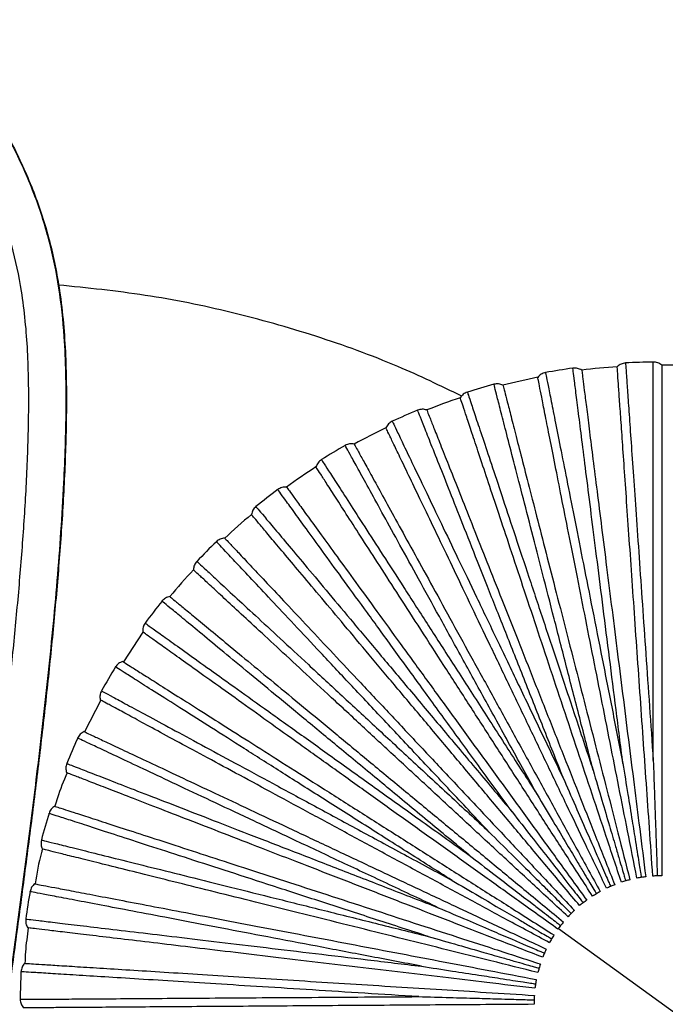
# Model space of a CAD drawing. Header units: millimetres. Extents: x -208 to 209, y -225 to 657.
# Tile 13 of 15: x 8 to 109, y 62 to 216. Entities that reach past the tile are written whole.
import ezdxf

# ---------------------------------------------------------------- set-up
doc = ezdxf.new("R2010")
doc.units = ezdxf.units.MM

msp = doc.modelspace()

# ---------------------------------------------------------------- linework, layer by layer
at = {"color": 7, "linetype": 'Continuous', "lineweight": 25}
for p, q in [((27.01, 120.1), (23.96, 115.42)), ((20.41, 109.42), (17.87, 104.46)), ((92.11, 73.66), (124.47, 50.15))]:
    msp.add_line(p, q, dxfattribs=at)
for radius, start, end in [(100.5, 90.7634, 93.237), (100.5, 97.9637, 100.4369), (100, 93.9993, 97.2004), (100, 86.7995, 90.0002), (100.5, 105.1639, 107.6367), (100, 101.1992, 104.4006), (100, 108.3993, 111.6007), (100.5, 112.3641, 114.8363), (100, 115.5994, 118.8008), (100.5, 119.5643, 122.0361), (100, 122.7996, 126.0007), (100.5, 126.7644, 129.2358), (100, 129.9998, 133.2005), (100.5, 133.9644, 136.4356), (100, 137.2, 140.4001), (100.5, 141.1643, 143.6356), (100.5, 148.364, 150.8357), (100.5, 155.5638, 158.0358), (100.5, 162.7634, 165.236), (100.5, 169.9632, 172.4363), (100.5, 177.163, 179.6365)]:
    msp.add_arc((108.29, 61.91), radius, start, end, dxfattribs=at)
for points, knots in [([(3.1, 33.86), (3.2, 36.66), (3.41, 42.36), (4.3, 50.92), (5.57, 60.95), (7.12, 72.33), (8.81, 84.96), (10.52, 98.49), (12.18, 112.91), (13.66, 128.13), (14.65, 142.17), (15.08, 154.92), (14.9, 165.12), (13.97, 174.02), (12.43, 181.56), (9.97, 189.14), (6.59, 196.6), (2.42, 203.87), (-2.16, 210.74), (-6.98, 217.32), (-11.97, 223.7), (-19.4, 232.81), (-29.47, 244.48), (-40.03, 256.95), (-48.43, 267.65), (-54.83, 276.43), (-60.79, 285.49), (-66.12, 294.84), (-70.6, 304.42), (-73.62, 313.15), (-75.38, 320.86), (-76.19, 327.45), (-76.26, 333.98), (-75.53, 340.37), (-74, 346.54), (-71.73, 352.43), (-68.79, 357.99), (-65.25, 363.2), (-60.31, 369.15), (-53.65, 375.53), (-45.32, 382.22), (-36.6, 388.58), (-27.58, 394.81), (-18.33, 401.11), (-8.35, 407.98), (2.28, 415.6), (13.39, 424.14), (24.17, 433.27), (34.4, 443.05), (43.86, 453.49), (52.38, 464.61), (58.81, 474.81), (63.54, 483.75), (66.97, 491.27), (70.04, 499.22), (72.79, 507.89), (75.15, 517.5), (76.98, 528.08), (78.13, 539.57), (78.49, 551.93), (77.97, 565.1), (76.5, 579.01), (74.03, 593.59), (70.56, 608.8), (66.07, 624.57), (60.6, 640.89), (56.28, 651.8), (54.07, 657.38)], [0, 0, 0, 0, 0.012261, 0.02499, 0.038044, 0.055491, 0.07329, 0.091439, 0.112495, 0.133952, 0.155323, 0.171262, 0.187208, 0.197899, 0.208617, 0.219297, 0.231129, 0.242779, 0.254261, 0.265595, 0.276854, 0.288114, 0.314674, 0.341238, 0.35635, 0.371476, 0.386603, 0.401639, 0.41636, 0.430731, 0.440115, 0.449336, 0.458403, 0.467331, 0.476144, 0.484882, 0.493614, 0.502359, 0.51112, 0.525893, 0.540773, 0.555721, 0.570969, 0.586551, 0.602449, 0.621592, 0.641167, 0.660947, 0.680573, 0.700232, 0.719719, 0.739021, 0.750514, 0.761932, 0.773492, 0.786112, 0.799887, 0.814812, 0.83088, 0.848083, 0.866417, 0.885876, 0.906458, 0.92816, 0.950984, 0.97493, 1, 1, 1, 1]), ([(54.11, 657.4), (56.02, 652.61), (59.83, 643.02), (64.88, 628.38), (69.34, 613.54), (73.06, 598.46), (75.95, 583.19), (77.69, 569.01), (78.44, 556.04), (78.4, 544.32), (77.58, 532.61), (75.91, 520.98), (73.33, 509.5), (69.83, 498.25), (65.39, 487.34), (60.05, 476.84), (53.87, 466.83), (46.95, 457.33), (39.38, 448.37), (30.37, 439), (19.83, 429.38), (7.75, 419.63), (-4.71, 410.46), (-17.38, 401.68), (-30.08, 393.07), (-40.5, 385.76), (-48.54, 379.62), (-54.31, 374.8), (-59.7, 369.66), (-64.55, 364.09), (-68.74, 358.06), (-71.83, 352.12), (-73.95, 346.44), (-75.29, 341.16), (-76.05, 335.77), (-76.25, 329.7), (-75.7, 323), (-74.25, 315.77), (-71.72, 307.49), (-67.83, 298.3), (-62.49, 288.38), (-56.42, 278.81), (-48.72, 268.01), (-39.28, 256.1), (-28.16, 243.04), (-18.47, 231.76), (-10.54, 222.01), (-4.3, 213.86), (1.58, 205.36), (6.42, 197.08), (10.05, 189.05), (12.52, 181.42), (14.23, 172.84), (15.02, 163.45), (15.07, 153.38), (14.72, 143.39), (14.08, 133.46), (13.26, 123.57), (12.28, 113.7), (11.17, 103.71), (9.95, 93.6), (8.63, 83.36), (7.27, 73.15), (5.89, 63.01), (4.67, 53.73), (3.76, 45.4), (3.29, 39.16), (3.2, 35.26), (3.17, 33.95)], [0, 0, 0, 0, 0.021536, 0.043091, 0.064669, 0.086273, 0.107909, 0.129582, 0.145865, 0.162171, 0.178501, 0.194852, 0.211223, 0.227606, 0.243993, 0.260377, 0.276746, 0.293095, 0.309417, 0.325708, 0.347375, 0.368982, 0.390523, 0.411989, 0.433366, 0.454608, 0.465153, 0.475622, 0.48598, 0.496246, 0.506441, 0.516572, 0.524143, 0.531703, 0.539271, 0.546861, 0.557031, 0.567272, 0.577584, 0.593163, 0.608855, 0.62463, 0.640473, 0.664226, 0.688096, 0.712117, 0.726333, 0.740608, 0.754983, 0.7695, 0.780611, 0.791775, 0.802914, 0.817089, 0.831082, 0.844979, 0.858826, 0.872651, 0.886455, 0.900248, 0.914654, 0.929051, 0.943435, 0.957791, 0.97209, 0.983259, 0.994374, 1, 1, 1, 1]), ([(48.6, 655.15), (50.25, 651.01), (53.43, 643.05), (57.57, 631.38), (61.06, 620.52), (63.92, 610.48), (66.22, 601.29), (68.02, 592.97), (69.46, 585.22), (70.56, 577.98), (71.41, 570.91), (72.01, 564.02), (72.38, 557.05), (72.48, 550), (72.27, 541.67), (71.52, 532.1), (69.91, 521.36), (67.49, 510.76), (64.25, 500.39), (60.17, 490.31), (55.3, 480.6), (49.68, 471.3), (42.67, 461.47), (34.11, 451.32), (23.91, 441.04), (13.06, 431.48), (1.71, 422.53), (-9.98, 414.04), (-20.88, 406.52), (-30.83, 399.74), (-39.77, 393.56), (-48.61, 387.15), (-56.23, 381.05), (-62.57, 375.22), (-67.63, 369.74), (-72.15, 363.76), (-75.99, 357.27), (-79.01, 350.33), (-81.07, 343.03), (-82.11, 335.52), (-82.17, 327.97), (-81.33, 320.5), (-79.71, 313.15), (-77.42, 305.94), (-74.3, 298.24), (-70.26, 290.1), (-65.28, 281.57), (-59.85, 273.32), (-54.22, 265.54), (-48.69, 258.38), (-43.41, 251.88), (-38.36, 245.84), (-33.22, 239.81), (-27.73, 233.42), (-21.8, 226.4), (-15.69, 218.91), (-9.63, 211.05), (-3.94, 202.92), (0.71, 195.12), (4.17, 187.68), (6.54, 180.7), (8.2, 172.83), (9.02, 164.11), (9.13, 154.64), (8.84, 145.19), (8.28, 135.77), (7.52, 126.35), (6.62, 116.9), (5.58, 107.29), (4.42, 97.5), (3.16, 87.49), (1.83, 77.38), (0.43, 67.12), (-0.85, 57.51), (-1.92, 48.64), (-2.62, 40.49), (-2.9, 31.99), (-2.95, 23.06), (-2.95, 17.03), (-2.95, 14)], [0, 0, 0, 0, 0.018132, 0.034945, 0.050443, 0.064625, 0.077494, 0.089052, 0.099303, 0.109613, 0.118917, 0.128308, 0.137794, 0.147374, 0.157048, 0.171732, 0.186494, 0.201248, 0.215998, 0.230752, 0.245505, 0.260249, 0.274992, 0.294653, 0.31431, 0.333949, 0.353575, 0.373194, 0.392815, 0.407545, 0.422297, 0.43711, 0.452027, 0.462067, 0.472189, 0.482361, 0.492583, 0.502848, 0.513132, 0.523406, 0.533645, 0.543829, 0.553993, 0.564252, 0.574619, 0.587841, 0.601253, 0.614865, 0.62808, 0.64037, 0.651747, 0.662215, 0.672459, 0.684059, 0.696543, 0.709896, 0.723472, 0.73698, 0.750365, 0.760411, 0.770395, 0.780339, 0.79316, 0.806039, 0.818903, 0.831697, 0.844529, 0.857421, 0.870367, 0.883958, 0.897626, 0.911515, 0.925646, 0.940022, 0.951543, 0.963357, 0.975444, 0.987658, 1, 1, 1, 1]), ([(76.96, 157.07), (73.65, 158.66), (66.21, 162.22), (54.13, 166.59), (40.9, 170.33), (27.41, 173.07), (18.3, 174), (13.75, 174.46)], [0, 0, 0, 0, 0.166864, 0.37523, 0.583596, 0.791962, 1, 1, 1, 1]), ([(102.61, 162.25), (102.62, 162.15), (102.64, 161.95), (102.75, 160.35), (102.92, 157.82), (103.17, 154.31), (103.48, 149.9), (103.84, 144.64), (104.27, 138.59), (104.74, 131.86), (105.25, 124.53), (105.79, 116.7), (106.37, 108.5), (106.76, 102.81), (106.96, 99.97)], [0, 0, 0, 0, 0.0834447, 0.1670064, 0.2507083, 0.3336692, 0.4168604, 0.5004543, 0.5833742, 0.6667087, 0.7501813, 0.8330888, 0.9165781, 1, 1, 1, 1]), ([(106.96, 99.97), (106.96, 102.81), (106.96, 108.48), (106.95, 116.7), (106.95, 124.55), (106.95, 131.9), (106.95, 138.65), (106.95, 144.71), (106.95, 149.99), (106.95, 154.43), (106.95, 157.93), (106.95, 160.51), (106.95, 161.97), (106.95, 162.57), (106.95, 162.4), (106.95, 162.4)], [0, 0, 0, 0, 0.0830931, 0.1661075, 0.249783, 0.3327881, 0.4158953, 0.4995418, 0.5824873, 0.6657176, 0.7492813, 0.8321946, 0.9155823, 0.9995321, 1, 1, 1, 1]), ([(90.08, 160.74), (90.1, 160.65), (90.14, 160.45), (90.45, 158.88), (90.95, 156.39), (91.63, 152.94), (92.49, 148.6), (93.51, 143.43), (94.69, 137.48), (96, 130.86), (97.42, 123.66), (98.95, 115.96), (100.54, 107.89), (101.65, 102.3), (102.2, 99.51)], [0, 0, 0, 0, 0.083445, 0.167006, 0.250708, 0.333669, 0.41686, 0.500454, 0.583374, 0.666709, 0.750181, 0.833089, 0.916578, 1, 1, 1, 1]), ([(102.2, 99.51), (101.84, 102.32), (101.13, 107.95), (100.1, 116.1), (99.11, 123.89), (98.19, 131.18), (97.34, 137.88), (96.58, 143.89), (95.92, 149.13), (95.36, 153.53), (94.92, 157.01), (94.6, 159.57), (94.42, 161.01), (94.34, 161.61), (94.36, 161.44), (94.36, 161.44)], [0, 0, 0, 0, 0.083093, 0.166108, 0.249783, 0.332788, 0.415895, 0.499542, 0.582487, 0.665718, 0.749281, 0.832195, 0.915582, 0.999532, 1, 1, 1, 1]), ([(95.75, 161.12), (95.76, 161.06), (95.78, 160.93), (95.92, 159.85), (96.14, 158.06), (96.47, 155.46), (96.9, 152.05), (97.43, 147.85), (98.05, 142.91), (98.76, 137.31), (99.54, 131.14), (100.38, 124.52), (101.25, 117.59), (102.15, 110.49), (103.05, 103.34), (103.95, 96.26), (104.86, 89.06), (105.46, 84.26), (105.78, 81.75)], [0, 0, 0, 0, 0.057348, 0.11674, 0.177979, 0.240818, 0.304959, 0.370066, 0.435766, 0.501669, 0.567374, 0.632489, 0.696643, 0.759498, 0.820757, 0.880172, 0.937544, 1, 1, 1, 1]), ([(106.89, 81.86), (106.72, 84.38), (106.38, 89.21), (105.87, 96.45), (105.38, 103.57), (104.87, 110.76), (104.37, 117.9), (103.89, 124.87), (103.42, 131.52), (102.99, 137.72), (102.59, 143.36), (102.25, 148.33), (101.95, 152.55), (101.71, 155.97), (101.53, 158.59), (101.4, 160.39), (101.33, 161.47), (101.32, 161.6), (101.31, 161.67)], [0, 0, 0, 0, 0.0624561, 0.1198284, 0.1792427, 0.2405016, 0.3033566, 0.3675111, 0.4326265, 0.4983314, 0.5642338, 0.6299342, 0.6950407, 0.7591822, 0.8220206, 0.8832598, 0.9426519, 1, 1, 1, 1]), ([(108.29, 161.91), (108.29, 161.84), (108.29, 161.71), (108.29, 160.63), (108.29, 158.82), (108.29, 156.2), (108.29, 152.77), (108.29, 148.54), (108.29, 143.56), (108.29, 137.91), (108.29, 131.69), (108.29, 125.02), (108.29, 118.04), (108.29, 110.88), (108.29, 103.67), (108.29, 96.53), (108.29, 89.28), (108.29, 84.43), (108.29, 81.91)], [0, 0, 0, 0, 0.057348, 0.11674, 0.177979, 0.240818, 0.304959, 0.370066, 0.435766, 0.501669, 0.567374, 0.632489, 0.696643, 0.759498, 0.820757, 0.880172, 0.937544, 1, 1, 1, 1]), ([(97.53, 98.45), (96.83, 101.19), (95.42, 106.69), (93.37, 114.65), (91.42, 122.25), (89.59, 129.37), (87.91, 135.91), (86.4, 141.78), (85.09, 146.89), (83.98, 151.19), (83.11, 154.58), (82.47, 157.08), (82.11, 158.49), (81.96, 159.08), (82, 158.91), (82, 158.91)], [0, 0, 0, 0, 0.083093, 0.166108, 0.249783, 0.332788, 0.415895, 0.499542, 0.582487, 0.665718, 0.749281, 0.832195, 0.915582, 0.999532, 1, 1, 1, 1]), ([(104.4, 81.53), (103.91, 84.01), (102.97, 88.76), (101.56, 95.87), (100.18, 102.87), (98.78, 109.94), (97.39, 116.97), (96.03, 123.82), (94.73, 130.36), (93.53, 136.46), (92.43, 142), (91.46, 146.89), (90.64, 151.04), (89.97, 154.4), (89.46, 156.98), (89.11, 158.75), (88.9, 159.81), (88.88, 159.94), (88.86, 160)], [0, 0, 0, 0, 0.0624561, 0.1198284, 0.1792427, 0.2405016, 0.3033566, 0.3675111, 0.4326265, 0.4983314, 0.5642338, 0.6299342, 0.6950407, 0.7591822, 0.8220206, 0.8832598, 0.9426519, 1, 1, 1, 1]), ([(77.84, 157.68), (77.87, 157.59), (77.93, 157.4), (78.44, 155.88), (79.24, 153.47), (80.35, 150.14), (81.75, 145.94), (83.41, 140.93), (85.32, 135.18), (87.45, 128.78), (89.77, 121.81), (92.25, 114.36), (94.84, 106.56), (96.64, 101.15), (97.53, 98.45)], [0, 0, 0, 0, 0.083445, 0.167006, 0.250708, 0.333669, 0.41686, 0.500454, 0.583374, 0.666709, 0.750181, 0.833089, 0.916578, 1, 1, 1, 1]), ([(83.42, 158.77), (83.44, 158.7), (83.47, 158.58), (83.74, 157.52), (84.19, 155.78), (84.84, 153.24), (85.69, 149.91), (86.74, 145.81), (87.98, 140.99), (89.39, 135.52), (90.93, 129.49), (92.59, 123.04), (94.33, 116.27), (96.11, 109.34), (97.9, 102.36), (99.68, 95.45), (101.48, 88.42), (102.69, 83.73), (103.31, 81.28)], [0, 0, 0, 0, 0.057348, 0.11674, 0.177979, 0.240818, 0.304959, 0.370066, 0.435766, 0.501669, 0.567374, 0.632489, 0.696643, 0.759498, 0.820757, 0.880172, 0.937544, 1, 1, 1, 1]), ([(101.98, 80.89), (101.18, 83.28), (99.65, 87.88), (97.36, 94.76), (95.11, 101.53), (92.83, 108.37), (90.57, 115.17), (88.37, 121.79), (86.26, 128.12), (84.3, 134.02), (82.52, 139.38), (80.94, 144.11), (79.61, 148.12), (78.53, 151.38), (77.7, 153.87), (77.13, 155.58), (76.78, 156.61), (76.74, 156.74), (76.72, 156.8)], [0, 0, 0, 0, 0.062456, 0.119828, 0.179243, 0.240502, 0.303357, 0.367511, 0.432626, 0.498331, 0.564234, 0.629934, 0.695041, 0.759182, 0.822021, 0.88326, 0.942652, 1, 1, 1, 1]), ([(93.04, 96.81), (91.99, 99.45), (89.9, 104.72), (86.88, 112.36), (83.99, 119.66), (81.28, 126.49), (78.79, 132.77), (76.56, 138.41), (74.62, 143.32), (72.98, 147.44), (71.69, 150.7), (70.74, 153.1), (70.21, 154.45), (69.99, 155.01), (70.05, 154.85), (70.05, 154.85)], [0, 0, 0, 0, 0.083093, 0.166108, 0.249783, 0.332788, 0.415895, 0.499542, 0.582487, 0.665718, 0.749281, 0.832195, 0.915582, 0.999532, 1, 1, 1, 1]), ([(71.48, 154.89), (71.5, 154.83), (71.55, 154.7), (71.95, 153.69), (72.61, 152.02), (73.58, 149.58), (74.84, 146.39), (76.4, 142.45), (78.23, 137.82), (80.31, 132.57), (82.6, 126.79), (85.06, 120.59), (87.63, 114.1), (90.26, 107.44), (92.92, 100.74), (95.54, 94.1), (98.21, 87.36), (100, 82.85), (100.93, 80.5)], [0, 0, 0, 0, 0.057348, 0.11674, 0.177979, 0.240818, 0.304959, 0.370066, 0.435766, 0.501669, 0.567374, 0.632489, 0.696643, 0.759498, 0.820757, 0.880172, 0.937544, 1, 1, 1, 1]), ([(66.08, 153.11), (66.12, 153.02), (66.2, 152.85), (66.9, 151.4), (67.99, 149.11), (69.51, 145.94), (71.42, 141.95), (73.7, 137.19), (76.32, 131.73), (79.24, 125.64), (82.41, 119.01), (85.8, 111.94), (89.35, 104.52), (91.81, 99.38), (93.04, 96.81)], [0, 0, 0, 0, 0.083445, 0.167006, 0.250708, 0.333669, 0.41686, 0.500454, 0.583374, 0.666709, 0.750181, 0.833089, 0.916578, 1, 1, 1, 1]), ([(99.65, 79.95), (98.55, 82.22), (96.46, 86.59), (93.33, 93.13), (90.24, 99.57), (87.13, 106.07), (84.04, 112.53), (81.02, 118.82), (78.14, 124.84), (75.45, 130.45), (73.01, 135.54), (70.86, 140.03), (69.03, 143.85), (67.55, 146.94), (66.41, 149.31), (65.63, 150.94), (65.16, 151.92), (65.11, 152.03), (65.08, 152.09)], [0, 0, 0, 0, 0.062456, 0.119828, 0.179243, 0.240502, 0.303357, 0.367511, 0.432626, 0.498331, 0.564234, 0.629934, 0.695041, 0.759182, 0.822021, 0.88326, 0.942652, 1, 1, 1, 1]), ([(88.79, 94.62), (87.42, 97.11), (84.68, 102.08), (80.72, 109.28), (76.94, 116.16), (73.4, 122.6), (70.14, 128.52), (67.22, 133.83), (64.68, 138.45), (62.54, 142.34), (60.85, 145.41), (59.61, 147.67), (58.91, 148.95), (58.62, 149.48), (58.7, 149.32), (58.7, 149.32)], [0, 0, 0, 0, 0.0830931, 0.1661075, 0.249783, 0.3327881, 0.4158953, 0.4995418, 0.5824873, 0.6657176, 0.7492813, 0.8321946, 0.9155823, 0.9995321, 1, 1, 1, 1]), ([(60.11, 149.54), (60.14, 149.48), (60.21, 149.37), (60.73, 148.42), (61.6, 146.83), (62.86, 144.54), (64.52, 141.53), (66.55, 137.82), (68.95, 133.46), (71.68, 128.51), (74.67, 123.06), (77.88, 117.21), (81.25, 111.09), (84.7, 104.82), (88.17, 98.5), (91.61, 92.25), (95.1, 85.89), (97.44, 81.65), (98.65, 79.43)], [0, 0, 0, 0, 0.0573481, 0.1167402, 0.1779794, 0.2408178, 0.3049593, 0.3700658, 0.4357662, 0.5016686, 0.5673735, 0.6324889, 0.6966434, 0.7594984, 0.8207573, 0.8801716, 0.9375439, 1, 1, 1, 1]), ([(54.98, 147.1), (55.03, 147.02), (55.14, 146.85), (56.01, 145.5), (57.38, 143.37), (59.29, 140.42), (61.68, 136.7), (64.54, 132.26), (67.82, 127.17), (71.48, 121.5), (75.46, 115.32), (79.71, 108.72), (84.16, 101.81), (87.24, 97.02), (88.79, 94.62)], [0, 0, 0, 0, 0.083445, 0.167006, 0.250708, 0.333669, 0.41686, 0.500454, 0.583374, 0.666709, 0.750181, 0.833089, 0.916578, 1, 1, 1, 1]), ([(97.45, 78.72), (96.09, 80.84), (93.46, 84.92), (89.53, 91.01), (85.67, 97.01), (81.76, 103.07), (77.88, 109.09), (74.1, 114.96), (70.49, 120.56), (67.12, 125.79), (64.06, 130.54), (61.36, 134.72), (59.07, 138.28), (57.21, 141.17), (55.79, 143.37), (54.81, 144.89), (54.22, 145.8), (54.15, 145.91), (54.12, 145.97)], [0, 0, 0, 0, 0.0624561, 0.1198284, 0.1792427, 0.2405016, 0.3033566, 0.3675111, 0.4326265, 0.4983314, 0.5642338, 0.6299342, 0.6950407, 0.7591822, 0.8220206, 0.8832598, 0.9426519, 1, 1, 1, 1]), ([(84.84, 91.92), (83.17, 94.22), (79.84, 98.8), (75, 105.45), (70.39, 111.8), (66.07, 117.75), (62.1, 123.21), (58.53, 128.11), (55.43, 132.39), (52.82, 135.97), (50.76, 138.81), (49.25, 140.89), (48.39, 142.07), (48.04, 142.56), (48.14, 142.42), (48.14, 142.42)], [0, 0, 0, 0, 0.083093, 0.166108, 0.249783, 0.332788, 0.415895, 0.499542, 0.582487, 0.665718, 0.749281, 0.832195, 0.915582, 0.999532, 1, 1, 1, 1]), ([(49.51, 142.81), (49.55, 142.76), (49.62, 142.65), (50.26, 141.77), (51.32, 140.31), (52.87, 138.19), (54.88, 135.41), (57.37, 131.99), (60.3, 127.96), (63.62, 123.39), (67.27, 118.36), (71.19, 112.97), (75.3, 107.32), (79.51, 101.52), (83.74, 95.69), (87.94, 89.92), (92.2, 84.05), (95.05, 80.13), (96.53, 78.09)], [0, 0, 0, 0, 0.057348, 0.11674, 0.177979, 0.240818, 0.304959, 0.370066, 0.435766, 0.501669, 0.567374, 0.632489, 0.696643, 0.759498, 0.820757, 0.880172, 0.937544, 1, 1, 1, 1]), ([(44.72, 139.75), (44.78, 139.67), (44.91, 139.52), (45.94, 138.29), (47.57, 136.35), (49.83, 133.66), (52.68, 130.27), (56.07, 126.22), (59.96, 121.58), (64.3, 116.41), (69.02, 110.78), (74.06, 104.77), (79.35, 98.47), (83.01, 94.1), (84.84, 91.92)], [0, 0, 0, 0, 0.083445, 0.167006, 0.250708, 0.333669, 0.41686, 0.500454, 0.583374, 0.666709, 0.750181, 0.833089, 0.916578, 1, 1, 1, 1]), ([(95.43, 77.23), (93.81, 79.16), (90.69, 82.88), (86.03, 88.43), (81.45, 93.9), (76.81, 99.42), (72.21, 104.91), (67.72, 110.25), (63.44, 115.36), (59.44, 120.13), (55.81, 124.46), (52.6, 128.27), (49.89, 131.51), (47.68, 134.14), (45.99, 136.15), (44.83, 137.53), (44.14, 138.36), (44.05, 138.46), (44.01, 138.51)], [0, 0, 0, 0, 0.062456, 0.119828, 0.179243, 0.240502, 0.303357, 0.367511, 0.432626, 0.498331, 0.564234, 0.629934, 0.695041, 0.759182, 0.822021, 0.88326, 0.942652, 1, 1, 1, 1]), ([(81.26, 88.75), (79.32, 90.81), (75.44, 94.95), (69.81, 100.94), (64.43, 106.66), (59.4, 112.01), (54.78, 116.94), (50.63, 121.35), (47.01, 125.2), (43.98, 128.44), (41.58, 130.99), (39.81, 132.87), (38.82, 133.93), (38.4, 134.37), (38.52, 134.25), (38.52, 134.24)], [0, 0, 0, 0, 0.083093, 0.166108, 0.249783, 0.332788, 0.415895, 0.499542, 0.582487, 0.665718, 0.749281, 0.832195, 0.915582, 0.999532, 1, 1, 1, 1]), ([(39.83, 134.81), (39.88, 134.76), (39.97, 134.66), (40.71, 133.87), (41.95, 132.56), (43.74, 130.64), (46.09, 128.14), (48.99, 125.06), (52.4, 121.43), (56.26, 117.31), (60.52, 112.78), (65.09, 107.91), (69.87, 102.82), (74.77, 97.6), (79.7, 92.35), (84.59, 87.15), (89.55, 81.86), (92.87, 78.33), (94.6, 76.49)], [0, 0, 0, 0, 0.0573481, 0.1167402, 0.1779794, 0.2408178, 0.3049593, 0.3700658, 0.4357662, 0.5016686, 0.5673735, 0.6324889, 0.6966434, 0.7594984, 0.8207573, 0.8801716, 0.9375439, 1, 1, 1, 1]), ([(35.47, 131.17), (35.54, 131.1), (35.68, 130.97), (36.86, 129.88), (38.72, 128.15), (41.3, 125.76), (44.55, 122.76), (48.42, 119.17), (52.86, 115.06), (57.81, 110.47), (63.2, 105.48), (68.96, 100.14), (74.99, 94.56), (79.17, 90.68), (81.26, 88.75)], [0, 0, 0, 0, 0.083445, 0.167006, 0.250708, 0.333669, 0.41686, 0.500454, 0.583374, 0.666709, 0.750181, 0.833089, 0.916578, 1, 1, 1, 1]), ([(93.61, 75.5), (91.76, 77.21), (88.2, 80.51), (82.88, 85.43), (77.65, 90.28), (72.36, 95.18), (67.1, 100.04), (61.98, 104.79), (57.09, 109.32), (52.53, 113.55), (48.38, 117.38), (44.73, 120.77), (41.62, 123.64), (39.1, 125.97), (37.18, 127.76), (35.86, 128.98), (35.06, 129.72), (34.96, 129.81), (34.92, 129.85)], [0, 0, 0, 0, 0.062456, 0.119828, 0.179243, 0.240502, 0.303357, 0.367511, 0.432626, 0.498331, 0.564234, 0.629934, 0.695041, 0.759182, 0.822021, 0.88326, 0.942652, 1, 1, 1, 1]), ([(78.11, 85.15), (75.93, 86.95), (71.55, 90.57), (65.22, 95.81), (59.17, 100.81), (53.51, 105.49), (48.3, 109.8), (43.63, 113.66), (39.56, 117.03), (36.15, 119.85), (33.45, 122.09), (31.46, 123.73), (30.34, 124.66), (29.87, 125.04), (30.01, 124.93), (30.01, 124.93)], [0, 0, 0, 0, 0.083093, 0.166108, 0.249783, 0.332788, 0.415895, 0.499542, 0.582487, 0.665718, 0.749281, 0.832195, 0.915582, 0.999532, 1, 1, 1, 1]), ([(31.24, 125.65), (31.29, 125.61), (31.39, 125.53), (32.22, 124.83), (33.62, 123.68), (35.64, 122.01), (38.28, 119.82), (41.54, 117.13), (45.38, 113.95), (49.73, 110.35), (54.52, 106.39), (59.66, 102.14), (65.04, 97.69), (70.56, 93.12), (76.11, 88.53), (81.61, 83.98), (87.2, 79.36), (90.93, 76.27), (92.88, 74.66)], [0, 0, 0, 0, 0.057348, 0.11674, 0.177979, 0.240818, 0.304959, 0.370066, 0.435766, 0.501669, 0.567374, 0.632489, 0.696643, 0.759498, 0.820757, 0.880172, 0.937544, 1, 1, 1, 1]), ([(27.36, 121.49), (27.44, 121.44), (27.6, 121.32), (28.91, 120.39), (30.97, 118.91), (33.83, 116.86), (37.42, 114.29), (41.71, 111.22), (46.64, 107.69), (52.13, 103.76), (58.1, 99.48), (64.48, 94.91), (71.16, 90.13), (75.8, 86.81), (78.11, 85.15)], [0, 0, 0, 0, 0.0834447, 0.1670064, 0.2507083, 0.3336692, 0.4168604, 0.5004543, 0.5833742, 0.6667087, 0.7501813, 0.8330888, 0.9165781, 1, 1, 1, 1]), ([(92.03, 73.55), (89.97, 75.02), (86.03, 77.84), (80.14, 82.06), (74.33, 86.22), (68.47, 90.41), (62.65, 94.58), (56.97, 98.65), (51.55, 102.53), (46.49, 106.15), (41.9, 109.44), (37.85, 112.34), (34.41, 114.8), (31.62, 116.8), (29.49, 118.32), (28.02, 119.37), (27.14, 120.01), (27.03, 120.08), (26.98, 120.12)], [0, 0, 0, 0, 0.0624561, 0.1198284, 0.1792427, 0.2405016, 0.3033566, 0.3675111, 0.4326265, 0.4983314, 0.5642338, 0.6299342, 0.6950407, 0.7591822, 0.8220206, 0.8832598, 0.9426519, 1, 1, 1, 1]), ([(75.44, 81.18), (73.04, 82.7), (68.25, 85.74), (61.31, 90.14), (54.68, 94.35), (48.48, 98.28), (42.77, 101.9), (37.66, 105.15), (33.2, 107.98), (29.45, 110.35), (26.49, 112.23), (24.32, 113.61), (23.09, 114.39), (22.58, 114.72), (22.72, 114.62), (22.73, 114.62)], [0, 0, 0, 0, 0.083093, 0.166108, 0.249783, 0.332788, 0.415895, 0.499542, 0.582487, 0.665718, 0.749281, 0.832195, 0.915582, 0.999532, 1, 1, 1, 1]), ([(23.86, 115.49), (23.91, 115.46), (24.02, 115.39), (24.94, 114.8), (26.46, 113.84), (28.68, 112.43), (31.57, 110.59), (35.15, 108.33), (39.35, 105.66), (44.12, 102.63), (49.37, 99.3), (55, 95.73), (60.9, 91.98), (66.94, 88.15), (73.03, 84.28), (79.05, 80.46), (85.18, 76.58), (89.27, 73.98), (91.4, 72.63)], [0, 0, 0, 0, 0.0573481, 0.1167402, 0.1779794, 0.2408178, 0.3049593, 0.3700658, 0.4357662, 0.5016686, 0.5673735, 0.6324889, 0.6966434, 0.7594984, 0.8207573, 0.8801716, 0.9375439, 1, 1, 1, 1]), ([(20.53, 110.88), (20.62, 110.83), (20.79, 110.74), (22.2, 109.98), (24.43, 108.77), (27.53, 107.1), (31.42, 104.99), (36.06, 102.48), (41.39, 99.6), (47.32, 96.39), (53.79, 92.9), (60.69, 89.16), (67.92, 85.25), (72.93, 82.54), (75.44, 81.18)], [0, 0, 0, 0, 0.083445, 0.167006, 0.250708, 0.333669, 0.41686, 0.500454, 0.583374, 0.666709, 0.750181, 0.833089, 0.916578, 1, 1, 1, 1]), ([(90.7, 71.42), (88.47, 72.62), (84.21, 74.93), (77.83, 78.38), (71.55, 81.77), (65.21, 85.2), (58.91, 88.6), (52.77, 91.93), (46.91, 95.1), (41.44, 98.06), (36.47, 100.74), (32.09, 103.11), (28.36, 105.12), (25.35, 106.76), (23.04, 108), (21.45, 108.86), (20.5, 109.38), (20.38, 109.44), (20.32, 109.47)], [0, 0, 0, 0, 0.062456, 0.119828, 0.179243, 0.240502, 0.303357, 0.367511, 0.432626, 0.498331, 0.564234, 0.629934, 0.695041, 0.759182, 0.822021, 0.88326, 0.942652, 1, 1, 1, 1]), ([(73.28, 76.91), (70.71, 78.12), (65.58, 80.53), (58.14, 84.03), (51.04, 87.37), (44.39, 90.5), (38.28, 93.37), (32.8, 95.95), (28.02, 98.2), (24, 100.09), (20.83, 101.58), (18.5, 102.68), (17.18, 103.3), (16.64, 103.56), (16.79, 103.48), (16.79, 103.48)], [0, 0, 0, 0, 0.0830931, 0.1661075, 0.249783, 0.3327881, 0.4158953, 0.4995418, 0.5824873, 0.6657176, 0.7492813, 0.8321946, 0.9155823, 0.9995321, 1, 1, 1, 1]), ([(17.81, 104.49), (17.86, 104.46), (17.98, 104.4), (18.97, 103.94), (20.6, 103.17), (22.97, 102.06), (26.08, 100.59), (29.91, 98.79), (34.41, 96.67), (39.52, 94.27), (45.15, 91.62), (51.18, 88.78), (57.5, 85.81), (63.98, 82.76), (70.5, 79.69), (76.96, 76.65), (83.52, 73.56), (87.91, 71.5), (90.19, 70.42)], [0, 0, 0, 0, 0.057348, 0.11674, 0.177979, 0.240818, 0.304959, 0.370066, 0.435766, 0.501669, 0.567374, 0.632489, 0.696643, 0.759498, 0.820757, 0.880172, 0.937544, 1, 1, 1, 1]), ([(15.08, 99.5), (15.18, 99.46), (15.36, 99.39), (16.86, 98.81), (19.22, 97.89), (22.5, 96.62), (26.62, 95.02), (31.54, 93.11), (37.19, 90.92), (43.48, 88.48), (50.33, 85.82), (57.65, 82.98), (65.31, 80.01), (70.63, 77.94), (73.28, 76.91)], [0, 0, 0, 0, 0.083445, 0.167006, 0.250708, 0.333669, 0.41686, 0.500454, 0.583374, 0.666709, 0.750181, 0.833089, 0.916578, 1, 1, 1, 1]), ([(102.2, 99.51), (102.46, 97.89), (102.94, 94.92), (103.61, 90.8), (104.12, 87.65), (104.49, 85.34), (104.75, 83.75), (104.94, 82.57), (105.05, 81.91), (105.09, 81.65)], [0, 0, 0, 0, 0.272344, 0.503117, 0.689512, 0.801166, 0.890131, 0.95641, 1, 1, 1, 1]), ([(106.96, 99.97), (107.02, 98.34), (107.12, 95.33), (107.27, 91.16), (107.38, 87.97), (107.46, 85.63), (107.52, 84.02), (107.56, 82.82), (107.58, 82.16), (107.59, 81.9)], [0, 0, 0, 0, 0.272344, 0.503116, 0.689511, 0.801165, 0.890131, 0.956409, 1, 1, 1, 1]), ([(15.16, 98.03), (14.6, 96.74), (13.85, 95.03), (13.35, 93.24), (13.23, 92.8)], [0, 0, 0, 0, 0.754735, 1, 1, 1, 1]), ([(89.64, 69.14), (87.29, 70.05), (82.77, 71.81), (76.01, 74.43), (69.36, 77.01), (62.63, 79.62), (55.96, 82.21), (49.45, 84.73), (43.23, 87.14), (37.43, 89.39), (32.17, 91.43), (27.52, 93.24), (23.58, 94.77), (20.38, 96.01), (17.93, 96.95), (16.25, 97.61), (15.24, 98), (15.12, 98.05), (15.06, 98.07)], [0, 0, 0, 0, 0.062456, 0.119828, 0.179243, 0.240502, 0.303357, 0.367511, 0.432626, 0.498331, 0.564234, 0.629934, 0.695041, 0.759182, 0.822021, 0.88326, 0.942652, 1, 1, 1, 1]), ([(97.53, 98.45), (98, 96.88), (98.85, 93.99), (100.02, 89.99), (100.93, 86.93), (101.59, 84.68), (102.04, 83.14), (102.38, 81.98), (102.57, 81.35), (102.64, 81.1)], [0, 0, 0, 0, 0.272344, 0.503117, 0.689512, 0.801166, 0.890132, 0.95641, 1, 1, 1, 1]), ([(93.04, 96.81), (93.69, 95.31), (94.9, 92.55), (96.57, 88.73), (97.85, 85.81), (98.78, 83.66), (99.43, 82.19), (99.91, 81.09), (100.18, 80.48), (100.28, 80.24)], [0, 0, 0, 0, 0.272344, 0.503116, 0.689511, 0.801165, 0.890131, 0.956409, 1, 1, 1, 1]), ([(88.79, 94.62), (89.62, 93.22), (91.17, 90.63), (93.3, 87.05), (94.94, 84.31), (96.13, 82.3), (96.96, 80.92), (97.57, 79.88), (97.91, 79.31), (98.05, 79.09)], [0, 0, 0, 0, 0.272344, 0.503116, 0.689512, 0.801165, 0.890131, 0.956409, 1, 1, 1, 1]), ([(13.18, 92.81), (13.24, 92.79), (13.37, 92.75), (14.4, 92.41), (16.12, 91.86), (18.61, 91.05), (21.88, 89.99), (25.9, 88.68), (30.64, 87.14), (36.01, 85.39), (41.92, 83.47), (48.27, 81.41), (54.91, 79.25), (61.72, 77.04), (68.57, 74.81), (75.36, 72.61), (82.26, 70.37), (86.86, 68.87), (89.27, 68.09)], [0, 0, 0, 0, 0.0573481, 0.1167402, 0.1779794, 0.2408178, 0.3049593, 0.3700658, 0.4357662, 0.5016686, 0.5673735, 0.6324889, 0.6966434, 0.7594984, 0.8207573, 0.8801716, 0.9375439, 1, 1, 1, 1]), ([(71.68, 72.41), (68.98, 73.28), (63.58, 75.03), (55.76, 77.57), (48.3, 80), (41.31, 82.27), (34.89, 84.35), (29.12, 86.22), (24.1, 87.86), (19.88, 89.23), (16.55, 90.31), (14.1, 91.11), (12.71, 91.55), (12.14, 91.74), (12.3, 91.69), (12.3, 91.69)], [0, 0, 0, 0, 0.083093, 0.166108, 0.249783, 0.332788, 0.415895, 0.499542, 0.582487, 0.665718, 0.749281, 0.832195, 0.915582, 0.999532, 1, 1, 1, 1]), ([(84.84, 91.92), (85.84, 90.63), (87.7, 88.26), (90.27, 84.98), (92.23, 82.46), (93.67, 80.62), (94.67, 79.35), (95.4, 78.4), (95.81, 77.88), (95.97, 77.67)], [0, 0, 0, 0, 0.272344, 0.503117, 0.689512, 0.801165, 0.890131, 0.95641, 1, 1, 1, 1]), ([(81.26, 88.75), (82.42, 87.6), (84.56, 85.47), (87.52, 82.53), (89.78, 80.28), (91.44, 78.64), (92.59, 77.5), (93.44, 76.65), (93.91, 76.19), (94.1, 76)], [0, 0, 0, 0, 0.272344, 0.503116, 0.689511, 0.801165, 0.890131, 0.956409, 1, 1, 1, 1]), ([(11.11, 87.52), (11.2, 87.49), (11.4, 87.45), (12.95, 87.06), (15.41, 86.45), (18.83, 85.59), (23.12, 84.52), (28.24, 83.25), (34.12, 81.78), (40.66, 80.15), (47.79, 78.37), (55.41, 76.47), (63.38, 74.48), (68.91, 73.1), (71.68, 72.41)], [0, 0, 0, 0, 0.083445, 0.167006, 0.250708, 0.333669, 0.41686, 0.500454, 0.583374, 0.666709, 0.750181, 0.833089, 0.916578, 1, 1, 1, 1]), ([(11.28, 86.09), (11.23, 85.91), (10.7, 84.12), (10.4, 82.28), (10.14, 80.63)], [0, 0, 0, 0, 0.105164, 1, 1, 1, 1]), ([(88.88, 66.75), (86.43, 67.36), (81.73, 68.53), (74.69, 70.29), (67.77, 72.01), (60.78, 73.76), (53.83, 75.49), (47.05, 77.18), (40.58, 78.79), (34.55, 80.29), (29.06, 81.66), (24.23, 82.87), (20.13, 83.89), (16.8, 84.72), (14.25, 85.35), (12.5, 85.79), (11.45, 86.05), (11.32, 86.09), (11.26, 86.1)], [0, 0, 0, 0, 0.062456, 0.119828, 0.179243, 0.240502, 0.303357, 0.367511, 0.432626, 0.498331, 0.564234, 0.629934, 0.695041, 0.759182, 0.822021, 0.88326, 0.942652, 1, 1, 1, 1]), ([(78.11, 85.15), (79.41, 84.15), (81.8, 82.31), (85.1, 79.77), (87.63, 77.82), (89.48, 76.39), (90.76, 75.41), (91.71, 74.68), (92.23, 74.27), (92.44, 74.11)], [0, 0, 0, 0, 0.272343, 0.503115, 0.68951, 0.801164, 0.89013, 0.956409, 1, 1, 1, 1]), ([(107.59, 81.9), (107.46, 81.89), (107.21, 81.88), (107, 81.87), (106.89, 81.86)], [0, 0, 0, 0, 0.49956, 1, 1, 1, 1]), ([(108.29, 81.91), (108.18, 81.91), (107.97, 81.91), (107.72, 81.9), (107.59, 81.9)], [0, 0, 0, 0, 0.499434, 1, 1, 1, 1]), ([(10.06, 80.65), (10.12, 80.63), (10.25, 80.61), (11.32, 80.41), (13.09, 80.07), (15.67, 79.58), (19.04, 78.93), (23.19, 78.14), (28.09, 77.21), (33.64, 76.15), (39.75, 74.98), (46.3, 73.73), (53.15, 72.43), (60.19, 71.08), (67.27, 69.73), (74.28, 68.4), (81.4, 67.04), (86.16, 66.13), (88.64, 65.66)], [0, 0, 0, 0, 0.057348, 0.11674, 0.177979, 0.240818, 0.304959, 0.370066, 0.435766, 0.501669, 0.567374, 0.632489, 0.696643, 0.759498, 0.820757, 0.880172, 0.937544, 1, 1, 1, 1]), ([(75.44, 81.18), (76.85, 80.36), (79.45, 78.83), (83.04, 76.72), (85.8, 75.11), (87.81, 73.92), (89.2, 73.11), (90.24, 72.5), (90.81, 72.16), (91.04, 72.03)], [0, 0, 0, 0, 0.272344, 0.503117, 0.689512, 0.801165, 0.890131, 0.95641, 1, 1, 1, 1]), ([(100.28, 80.24), (100.17, 80.18), (99.93, 80.08), (99.74, 79.99), (99.65, 79.95)], [0, 0, 0, 0, 0.49956, 1, 1, 1, 1]), ([(100.93, 80.5), (100.83, 80.46), (100.63, 80.39), (100.4, 80.29), (100.28, 80.24)], [0, 0, 0, 0, 0.499434, 1, 1, 1, 1]), ([(102.64, 81.1), (102.52, 81.06), (102.28, 80.99), (102.08, 80.92), (101.98, 80.89)], [0, 0, 0, 0, 0.49956, 1, 1, 1, 1]), ([(103.31, 81.28), (103.21, 81.25), (103.01, 81.2), (102.76, 81.13), (102.64, 81.1)], [0, 0, 0, 0, 0.4994343, 1, 1, 1, 1]), ([(105.09, 81.65), (104.97, 81.63), (104.72, 81.59), (104.51, 81.55), (104.4, 81.53)], [0, 0, 0, 0, 0.49956, 1, 1, 1, 1]), ([(105.78, 81.75), (105.68, 81.74), (105.47, 81.71), (105.22, 81.67), (105.09, 81.65)], [0, 0, 0, 0, 0.499434, 1, 1, 1, 1]), ([(70.65, 67.74), (67.86, 68.27), (62.29, 69.33), (54.21, 70.87), (46.51, 72.33), (39.29, 73.71), (32.65, 74.98), (26.7, 76.11), (21.51, 77.1), (17.16, 77.93), (13.71, 78.59), (11.18, 79.07), (9.75, 79.34), (9.16, 79.46), (9.33, 79.42), (9.33, 79.42)], [0, 0, 0, 0, 0.0830931, 0.1661075, 0.249783, 0.3327881, 0.4158953, 0.4995418, 0.5824873, 0.6657176, 0.7492813, 0.8321946, 0.9155823, 0.9995321, 1, 1, 1, 1]), ([(98.05, 79.09), (97.94, 79.02), (97.72, 78.89), (97.54, 78.78), (97.45, 78.72)], [0, 0, 0, 0, 0.49956, 1, 1, 1, 1]), ([(98.65, 79.43), (98.56, 79.38), (98.37, 79.28), (98.16, 79.15), (98.05, 79.09)], [0, 0, 0, 0, 0.499434, 1, 1, 1, 1]), ([(95.97, 77.67), (95.88, 77.59), (95.68, 77.43), (95.51, 77.3), (95.43, 77.23)], [0, 0, 0, 0, 0.49956, 1, 1, 1, 1]), ([(96.53, 78.09), (96.45, 78.03), (96.28, 77.9), (96.08, 77.75), (95.97, 77.67)], [0, 0, 0, 0, 0.499434, 1, 1, 1, 1]), ([(73.28, 76.91), (74.78, 76.27), (77.55, 75.08), (81.38, 73.44), (84.32, 72.18), (86.47, 71.26), (87.95, 70.63), (89.05, 70.15), (89.66, 69.89), (89.91, 69.79)], [0, 0, 0, 0, 0.272344, 0.503116, 0.689511, 0.801165, 0.890131, 0.956409, 1, 1, 1, 1]), ([(94.1, 76), (94.01, 75.91), (93.83, 75.73), (93.69, 75.58), (93.61, 75.5)], [0, 0, 0, 0, 0.49956, 1, 1, 1, 1]), ([(94.6, 76.49), (94.52, 76.42), (94.37, 76.27), (94.19, 76.09), (94.1, 76)], [0, 0, 0, 0, 0.499434, 1, 1, 1, 1]), ([(8.67, 75.14), (8.76, 75.13), (8.96, 75.1), (10.55, 74.91), (13.07, 74.61), (16.56, 74.19), (20.95, 73.67), (26.19, 73.05), (32.21, 72.33), (38.91, 71.53), (46.21, 70.66), (54, 69.73), (62.16, 68.75), (67.82, 68.07), (70.65, 67.74)], [0, 0, 0, 0, 0.083445, 0.167006, 0.250708, 0.333669, 0.41686, 0.500454, 0.583374, 0.666709, 0.750181, 0.833089, 0.916578, 1, 1, 1, 1]), ([(92.44, 74.11), (92.37, 74.01), (92.21, 73.81), (92.09, 73.64), (92.03, 73.55)], [0, 0, 0, 0, 0.49956, 1, 1, 1, 1]), ([(92.88, 74.66), (92.81, 74.58), (92.68, 74.41), (92.52, 74.21), (92.44, 74.11)], [0, 0, 0, 0, 0.499434, 1, 1, 1, 1]), ([(9.06, 73.74), (8.88, 72.49), (8.62, 70.65), (8.55, 68.79), (8.53, 68.19)], [0, 0, 0, 0, 0.677193, 1, 1, 1, 1]), ([(88.43, 64.28), (85.92, 64.58), (81.11, 65.15), (73.91, 66.01), (66.82, 66.85), (59.67, 67.71), (52.55, 68.55), (45.62, 69.38), (39, 70.17), (32.82, 70.91), (27.21, 71.58), (22.27, 72.17), (18.07, 72.67), (14.66, 73.07), (12.06, 73.38), (10.27, 73.6), (9.19, 73.73), (9.06, 73.74), (8.99, 73.75)], [0, 0, 0, 0, 0.062456, 0.119828, 0.179243, 0.240502, 0.303357, 0.367511, 0.432626, 0.498331, 0.564234, 0.629934, 0.695041, 0.759182, 0.822021, 0.88326, 0.942652, 1, 1, 1, 1]), ([(91.4, 72.63), (91.34, 72.54), (91.23, 72.36), (91.1, 72.14), (91.04, 72.03)], [0, 0, 0, 0, 0.499434, 1, 1, 1, 1]), ([(71.68, 72.41), (73.25, 71.96), (76.15, 71.13), (80.15, 69.98), (83.22, 69.1), (85.47, 68.45), (87.02, 68.01), (88.17, 67.68), (88.81, 67.49), (89.06, 67.42)], [0, 0, 0, 0, 0.272344, 0.503116, 0.689511, 0.801165, 0.890131, 0.956409, 1, 1, 1, 1]), ([(91.04, 72.03), (90.97, 71.92), (90.85, 71.7), (90.75, 71.51), (90.7, 71.42)], [0, 0, 0, 0, 0.49956, 1, 1, 1, 1]), ([(89.91, 69.79), (89.86, 69.67), (89.76, 69.44), (89.68, 69.24), (89.64, 69.14)], [0, 0, 0, 0, 0.49956, 1, 1, 1, 1]), ([(90.19, 70.42), (90.15, 70.33), (90.06, 70.14), (89.96, 69.9), (89.91, 69.79)], [0, 0, 0, 0, 0.499434, 1, 1, 1, 1]), ([(8.49, 68.19), (8.55, 68.18), (8.68, 68.18), (9.77, 68.11), (11.57, 67.99), (14.18, 67.83), (17.61, 67.61), (21.83, 67.35), (26.8, 67.04), (32.44, 66.68), (38.65, 66.29), (45.3, 65.87), (52.27, 65.43), (59.42, 64.98), (66.61, 64.53), (73.73, 64.08), (80.97, 63.63), (85.81, 63.32), (88.33, 63.16)], [0, 0, 0, 0, 0.057348, 0.11674, 0.177979, 0.240818, 0.304959, 0.370066, 0.435766, 0.501669, 0.567374, 0.632489, 0.696643, 0.759498, 0.820757, 0.880172, 0.937544, 1, 1, 1, 1]), ([(89.27, 68.09), (89.23, 67.99), (89.17, 67.79), (89.1, 67.54), (89.06, 67.42)], [0, 0, 0, 0, 0.499434, 1, 1, 1, 1]), ([(70.22, 62.97), (67.38, 63.15), (61.72, 63.5), (53.52, 64.02), (45.69, 64.51), (38.35, 64.97), (31.61, 65.39), (25.56, 65.77), (20.29, 66.1), (15.87, 66.38), (12.37, 66.6), (9.79, 66.76), (8.34, 66.85), (7.74, 66.89), (7.91, 66.88), (7.91, 66.88)], [0, 0, 0, 0, 0.0830931, 0.1661075, 0.249783, 0.3327881, 0.4158953, 0.4995418, 0.5824873, 0.6657176, 0.7492813, 0.8321946, 0.9155823, 0.9995321, 1, 1, 1, 1]), ([(70.65, 67.74), (72.26, 67.49), (75.24, 67.02), (79.36, 66.39), (82.52, 65.9), (84.83, 65.54), (86.42, 65.29), (87.61, 65.11), (88.26, 65.01), (88.52, 64.97)], [0, 0, 0, 0, 0.272344, 0.503117, 0.689512, 0.801165, 0.890131, 0.95641, 1, 1, 1, 1]), ([(89.06, 67.42), (89.03, 67.3), (88.96, 67.06), (88.91, 66.85), (88.88, 66.75)], [0, 0, 0, 0, 0.49956, 1, 1, 1, 1]), ([(88.52, 64.97), (88.5, 64.84), (88.47, 64.59), (88.44, 64.38), (88.43, 64.28)], [0, 0, 0, 0, 0.49956, 1, 1, 1, 1]), ([(88.64, 65.66), (88.62, 65.55), (88.58, 65.34), (88.54, 65.09), (88.52, 64.97)], [0, 0, 0, 0, 0.499434, 1, 1, 1, 1]), ([(7.79, 62.55), (7.89, 62.55), (8.09, 62.55), (9.69, 62.56), (12.23, 62.58), (15.75, 62.6), (20.17, 62.63), (25.45, 62.67), (31.5, 62.71), (38.25, 62.76), (45.6, 62.81), (53.45, 62.86), (61.67, 62.92), (67.37, 62.95), (70.22, 62.97)], [0, 0, 0, 0, 0.083445, 0.167006, 0.250708, 0.333669, 0.41686, 0.500454, 0.583374, 0.666709, 0.750181, 0.833089, 0.916578, 1, 1, 1, 1]), ([(88.29, 61.77), (85.76, 61.75), (80.92, 61.72), (73.66, 61.67), (66.53, 61.62), (59.32, 61.57), (52.16, 61.52), (45.18, 61.47), (38.51, 61.42), (32.29, 61.38), (26.64, 61.34), (21.66, 61.3), (17.43, 61.27), (14, 61.25), (11.38, 61.23), (9.57, 61.22), (8.49, 61.21), (8.35, 61.21), (8.29, 61.21)], [0, 0, 0, 0, 0.062456, 0.119828, 0.179243, 0.240502, 0.303357, 0.367511, 0.432626, 0.498331, 0.564234, 0.629934, 0.695041, 0.759182, 0.822021, 0.88326, 0.942652, 1, 1, 1, 1]), ([(70.22, 62.97), (71.85, 62.93), (74.86, 62.84), (79.03, 62.73), (82.22, 62.64), (84.56, 62.57), (86.17, 62.53), (87.37, 62.49), (88.03, 62.47), (88.3, 62.47)], [0, 0, 0, 0, 0.272344, 0.503116, 0.689511, 0.801165, 0.890131, 0.956409, 1, 1, 1, 1]), ([(88.3, 62.47), (88.29, 62.34), (88.29, 62.09), (88.29, 61.88), (88.29, 61.77)], [0, 0, 0, 0, 0.49956, 1, 1, 1, 1]), ([(88.33, 63.16), (88.32, 63.06), (88.31, 62.85), (88.3, 62.59), (88.3, 62.47)], [0, 0, 0, 0, 0.499434, 1, 1, 1, 1])]:
    msp.add_open_spline(points, degree=3, knots=knots, dxfattribs=at)
for points in [[(102.61, 162.25), (102.37, 162.21), (101.88, 162.14), (101.5, 161.82), (101.31, 161.67)], [(108.29, 161.91), (108.09, 162.05), (107.69, 162.34), (107.19, 162.38), (106.95, 162.4)], [(90.08, 160.75), (89.85, 160.68), (89.37, 160.54), (89.03, 160.18), (88.86, 160)], [(95.75, 161.12), (95.54, 161.24), (95.1, 161.47), (94.61, 161.45), (94.36, 161.44)], [(83.42, 158.77), (83.19, 158.86), (82.73, 159.03), (82.24, 158.95), (82, 158.91)], [(77.84, 157.69), (77.61, 157.59), (77.16, 157.4), (76.87, 157), (76.72, 156.8)], [(71.48, 154.89), (71.24, 154.95), (70.76, 155.07), (70.29, 154.92), (70.05, 154.85)], [(66.08, 153.11), (65.86, 152.99), (65.44, 152.74), (65.2, 152.31), (65.08, 152.09)], [(60.11, 149.54), (59.87, 149.57), (59.38, 149.63), (58.93, 149.43), (58.7, 149.32)], [(54.98, 147.1), (54.78, 146.95), (54.39, 146.65), (54.21, 146.19), (54.12, 145.97)], [(49.51, 142.81), (49.26, 142.81), (48.77, 142.81), (48.35, 142.55), (48.14, 142.42)], [(44.72, 139.75), (44.54, 139.58), (44.19, 139.23), (44.07, 138.75), (44.01, 138.51)], [(39.83, 134.81), (39.59, 134.77), (39.1, 134.71), (38.71, 134.4), (38.52, 134.25)], [(35.46, 131.17), (35.31, 130.98), (35.01, 130.59), (34.95, 130.1), (34.92, 129.85)], [(31.24, 125.65), (31, 125.59), (30.52, 125.46), (30.18, 125.11), (30, 124.93)], [(27.36, 121.5), (27.23, 121.28), (26.98, 120.86), (26.98, 120.37), (26.98, 120.12)], [(23.86, 115.49), (23.63, 115.4), (23.17, 115.21), (22.87, 114.82), (22.72, 114.62)], [(20.53, 110.88), (20.43, 110.66), (20.23, 110.21), (20.29, 109.72), (20.32, 109.47)], [(17.81, 104.49), (17.59, 104.37), (17.16, 104.13), (16.91, 103.7), (16.79, 103.48)], [(15.08, 99.5), (15.01, 99.26), (14.87, 98.79), (14.99, 98.31), (15.06, 98.07)], [(13.18, 92.81), (12.98, 92.66), (12.59, 92.37), (12.4, 91.92), (12.3, 91.69)], [(11.11, 87.52), (11.07, 87.28), (10.99, 86.79), (11.17, 86.33), (11.26, 86.1)], [(10.06, 80.65), (9.88, 80.48), (9.52, 80.14), (9.39, 79.66), (9.33, 79.42)], [(8.66, 75.14), (8.65, 74.89), (8.63, 74.4), (8.87, 73.97), (8.99, 73.75)], [(8.49, 68.19), (8.33, 68), (8.02, 67.61), (7.95, 67.13), (7.91, 66.88)], [(7.79, 62.55), (7.81, 62.3), (7.86, 61.81), (8.15, 61.41), (8.29, 61.21)]]:
    msp.add_open_spline(points, degree=3, dxfattribs=at)

doc.saveas('drawing.dxf')
